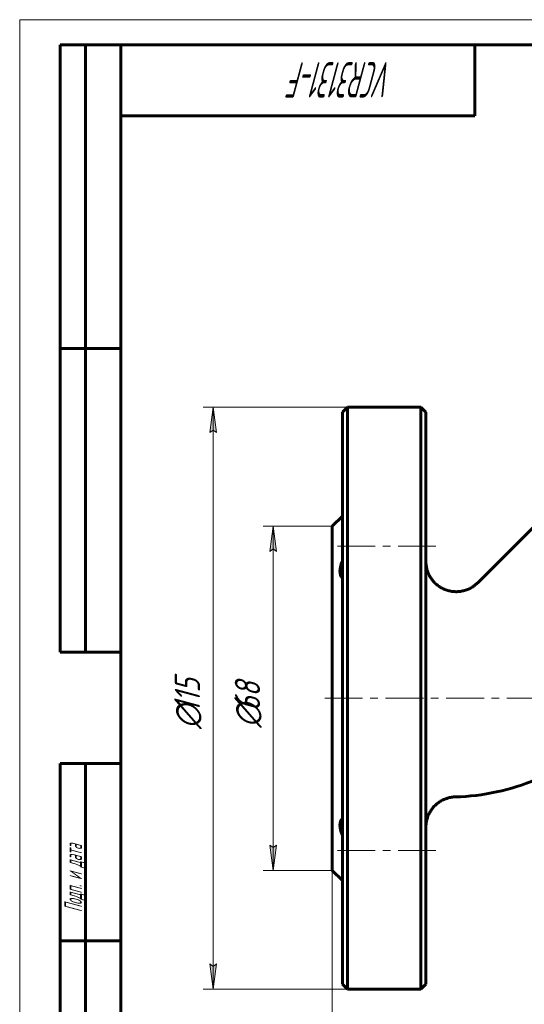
# Model space of a CAD drawing. Header units: millimetres. Extents: x 0 to 420, y 0 to 297.
# Tile 2 of 4: x 0 to 100, y 102 to 297. Entities that reach past the tile are written whole.
import ezdxf

# ---------------------------------------------------------------- set-up
doc = ezdxf.new("R2010")
doc.units = ezdxf.units.MM
for name, pattern in [('K5LT_AXLED', [12, 7.5, -1.5, 1.5, -1.5]), ('K5LT_BASIC', [0]), ('K5LT_THIN', [0])]:
    doc.linetypes.add(name, pattern=pattern)
doc.layers.add('Системный слой', color=7, linetype='Continuous')
doc.layers.add('Системный слой (1)', color=7, linetype='Continuous', true_color=0x6c6c6c)
doc.styles.add('KDIMTEXTSTYLE', font='GOST_AU.SHX', dxfattribs={"width": 0.96, "oblique": 15, "height": 5})
doc.styles.add('KTEXTSTYLE', font='GOST_AU.SHX', dxfattribs={"width": 0.56, "height": 5})
doc.dimstyles.new('KDIMSTYLE (1.00)', dxfattribs={"dimtxt": 5, "dimasz": 1, "dimexe": 2, "dimexo": 0, "dimgap": 1, "dimtad": 1, "dimtxsty": 'KDIMTEXTSTYLE', "dimsah": 1, "dimcen": 0, "dimdle": 1, "dimadec": 0, "dimazin": 0, "dimtfac": 0.667, "dimtmove": 0, "dimatfit": 3, "dimfxl": 1, "dimtvp": 1, "dimtolj": 1, "dimtzin": 0, "dimarcsym": 0})

# ---------------------------------------------------------------- blocks, each defined once
blk = doc.blocks.new('U13')
at = {"layer": 'Системный слой (1)', "color": 143, "linetype": 'K5LT_BASIC', "lineweight": 60, "true_color": 0x33acca}
for p, q in [((61.81, 162.92), (61.81, 196.92)), ((61.81, 128.92), (61.81, 162.92))]:
    blk.add_line(p, q, dxfattribs=at)
blk = doc.blocks.new('U14')
at = {"layer": 'Системный слой (1)', "color": 143, "linetype": 'K5LT_BASIC', "lineweight": 60, "true_color": 0x33acca}
for p, q in [((80.31, 162.92), (80.31, 219.42)), ((80.31, 106.42), (80.31, 162.92))]:
    blk.add_line(p, q, dxfattribs=at)
blk = doc.blocks.new('U22')
at = {"layer": 'Системный слой (1)', "color": 143, "linetype": 'K5LT_BASIC', "lineweight": 60, "true_color": 0x33acca}
for p, q in [((63.81, 219.42), (63.81, 162.92)), ((63.81, 162.92), (63.81, 106.42))]:
    blk.add_line(p, q, dxfattribs=at)
blk = doc.blocks.new('U23')
at = {"layer": 'Системный слой (1)', "color": 143, "linetype": 'K5LT_BASIC', "lineweight": 60, "true_color": 0x33acca}
for start, end in [(305.7433, 315), (271.5379, 292.6974)]:
    blk.add_arc((84.96, 187.92), 44.5, start, end, dxfattribs=at)
blk = doc.blocks.new('D4')
at = {"layer": 'Системный слой (1)'}
for points in [[(61.81, 80.81), (66.81, 81.47), (66.31, 80.81), (66.81, 80.15)], [(221.81, 80.81), (216.81, 81.47), (217.31, 80.81), (216.81, 80.15)]]:
    blk.add_hatch(color=7, dxfattribs=at).paths.add_polyline_path(points)
at = {"layer": 'Системный слой (1)', "color": 7, "linetype": 'K5LT_THIN', "lineweight": 18, "true_color": 0xffffff}
for p, q in [((61.81, 128.92), (61.81, 78.81)), ((221.81, 128.92), (221.81, 78.81)), ((61.81, 80.81), (66.81, 81.47)), ((66.81, 80.15), (61.81, 80.81)), ((61.81, 80.81), (221.81, 80.81)), ((66.81, 81.47), (66.31, 80.81)), ((66.31, 80.81), (66.81, 80.15)), ((217.31, 80.81), (216.81, 81.47)), ((216.81, 81.47), (221.81, 80.81)), ((221.81, 80.81), (216.81, 80.15)), ((216.81, 80.15), (217.31, 80.81))]:
    blk.add_line(p, q, dxfattribs=at)
blk.add_wipeout([(136.6, 81.81), (136.6, 89.19), (146.61, 89.19), (146.61, 81.81)]).dxf.layer = 'Системный слой (1)'
at = {"layer": 'Системный слой (1)', "color": 7, "insert": (136.6, 88.4), "char_height": 5, "attachment_point": 1, "style": 'KTEXTSTYLE'}
blk.add_mtext('\\H5.0;\\W1.000;\\Q15;\\Q15;\\W0.960;160', dxfattribs=at)
blk = doc.blocks.new('KDIMARROW_01')
at = {"layer": 'Системный слой'}
blk.add_hatch(color=0, dxfattribs=at).paths.add_polyline_path([(0, 0), (-5, 0.66), (-4.5, 0), (-5, -0.66)])
at = {"layer": 'Системный слой', "color": 0, "linetype": 'K5LT_THIN', "lineweight": 18}
for p, q in [((-4.5, 0), (-5, 0.66)), ((-5, 0.66), (0, 0)), ((0, 0), (-5, -0.66)), ((-5, -0.66), (-4.5, 0))]:
    blk.add_line(p, q, dxfattribs=at)
at = {"layer": 'Системный слой (1)', "color": 0, "linetype": 'K5LT_THIN', "lineweight": 18}
blk.add_line((312.59, 162.92), (311.59, 162.92), dxfattribs=at)
blk = doc.blocks.new('D5')
at = {"layer": 'Системный слой (1)'}
for points in [[(50.79, 191.92), (50.13, 196.92), (49.47, 191.92), (50.13, 192.42)], [(50.13, 128.92), (50.79, 133.92), (50.13, 133.42), (49.47, 133.92)]]:
    blk.add_hatch(color=7, dxfattribs=at).paths.add_polyline_path(points)
at = {"layer": 'Системный слой (1)', "color": 7, "linetype": 'K5LT_THIN', "lineweight": 18, "true_color": 0xffffff}
for p, q in [((61.81, 196.92), (48.13, 196.92)), ((49.47, 191.92), (50.13, 196.92)), ((50.13, 196.92), (50.79, 191.92)), ((50.13, 128.92), (50.13, 196.92)), ((50.13, 192.42), (49.47, 191.92)), ((50.79, 191.92), (50.13, 192.42)), ((50.13, 128.92), (49.47, 133.92)), ((49.47, 133.92), (50.13, 133.42)), ((50.13, 133.42), (50.79, 133.92)), ((50.79, 133.92), (50.13, 128.92)), ((61.81, 128.92), (48.13, 128.92))]:
    blk.add_line(p, q, dxfattribs=at)
blk.add_wipeout([(49.13, 157.11), (41.75, 157.11), (41.75, 168.26), (49.13, 168.26)]).dxf.layer = 'Системный слой (1)'
at = {"layer": 'Системный слой (1)', "color": 7, "char_height": 5, "attachment_point": 1, "rotation": 90, "style": 'KTEXTSTYLE'}
for s, insert in [('\\H5.0;\\W1.000;\\Q15;\\Q15;\\W0.960;68', (42.54, 160.42)), ('\\H5.0;\\W1.000;\\Q15;\\Q15;\\W0.960;∅', (42.54, 157.11))]:
    blk.add_mtext(s, dxfattribs=dict(at, insert=insert))
blk = doc.blocks.new('D6')
at = {"layer": 'Системный слой (1)'}
for points in [[(38.91, 215.42), (38.25, 220.42), (37.59, 215.42), (38.25, 215.92)], [(38.25, 105.42), (38.91, 110.42), (38.25, 109.92), (37.59, 110.42)]]:
    blk.add_hatch(color=7, dxfattribs=at).paths.add_polyline_path(points)
at = {"layer": 'Системный слой (1)', "color": 7, "linetype": 'K5LT_THIN', "lineweight": 18, "true_color": 0xffffff}
for p, q in [((64.81, 220.42), (36.25, 220.42)), ((37.59, 215.42), (38.25, 220.42)), ((38.25, 220.42), (38.91, 215.42)), ((38.25, 105.42), (38.25, 220.42)), ((38.25, 215.92), (37.59, 215.42)), ((38.91, 215.42), (38.25, 215.92)), ((38.25, 105.42), (37.59, 110.42)), ((37.59, 110.42), (38.25, 109.92)), ((38.25, 109.92), (38.91, 110.42)), ((38.91, 110.42), (38.25, 105.42)), ((64.81, 105.42), (36.25, 105.42))]:
    blk.add_line(p, q, dxfattribs=at)
blk.add_wipeout([(37.25, 156.85), (29.87, 156.85), (29.87, 168.5), (37.25, 168.5)]).dxf.layer = 'Системный слой (1)'
at = {"layer": 'Системный слой (1)', "color": 7, "char_height": 5, "attachment_point": 1, "rotation": 90, "style": 'KTEXTSTYLE'}
for s, insert in [('\\H5.0;\\W1.000;\\Q15;\\Q15;\\W0.960;115', (30.66, 160.16)), ('\\H5.0;\\W1.000;\\Q15;\\Q15;\\W0.960;∅', (30.66, 156.85))]:
    blk.add_mtext(s, dxfattribs=dict(at, insert=insert))
blk = doc.blocks.new('U29')
at = {"color": 7, "linetype": 'K5LT_THIN', "lineweight": 18, "true_color": 0xffffff}
for p, q in [((0, 0), (0, 297)), ((0, 297), (420, 297))]:
    blk.add_line(p, q, dxfattribs=at)
at = {"color": 143, "linetype": 'K5LT_BASIC', "lineweight": 60, "true_color": 0x33acca}
for p, q in [((8, 172), (8, 292)), ((20, 292), (8, 292)), ((13, 172), (13, 292)), ((20, 5), (20, 292)), ((20, 292), (415, 292)), ((90, 292), (90, 278)), ((90, 278), (20, 278)), ((20, 232), (8, 232)), ((20, 172), (8, 172)), ((8, 5), (8, 150)), ((20, 150), (8, 150)), ((13, 5), (13, 150)), ((20, 115), (8, 115))]:
    blk.add_line(p, q, dxfattribs=at)
at = {"color": 7, "attachment_point": 1, "style": 'KTEXTSTYLE'}
for s, insert, char_height, rotation in [('\\H5.0;\\W1.000;\\Q15;\\Q15;\\W0.560;\\H7.00;VCR3131-F', (73.87, 281.64), 7, 180), ('\\H5.0;\\W1.000;\\Q15;\\Q15;\\W0.560;\\H3.50;Подп. и дата', (8.82, 120.66), 3.5, 90)]:
    blk.add_mtext(s, dxfattribs=dict(at, insert=insert, char_height=char_height, rotation=rotation))

msp = doc.modelspace()

# ---------------------------------------------------------------- linework, layer by layer
at = {"layer": 'Системный слой (1)', "color": 143, "linetype": 'K5LT_BASIC', "lineweight": 60, "true_color": 0x33acca}
for p, q in [((63.814, 219.419), (64.814, 220.419)), ((64.814, 162.919), (64.814, 220.419)), ((79.314, 220.419), (64.814, 220.419)), ((80.314, 219.419), (79.314, 220.419)), ((79.314, 220.419), (79.314, 162.919)), ((90.556, 185.738), (110.859, 206.041)), ((61.814, 196.919), (63.814, 198.919)), ((64.814, 105.419), (64.814, 162.919)), ((79.314, 162.919), (79.314, 105.419)), ((86.153, 143.435), (86.153, 143.435)), ((61.814, 128.919), (63.814, 126.919)), ((63.814, 106.419), (64.814, 105.419)), ((79.314, 105.419), (64.814, 105.419)), ((80.314, 106.419), (79.314, 105.419))]:
    msp.add_line(p, q, dxfattribs=at)
at = {"layer": 'Системный слой (1)', "color": 30, "linetype": 'K5LT_AXLED', "lineweight": 18, "true_color": 0xff8000}
for p, q in [((82.314, 192.971), (61.814, 192.971)), ((223.814, 162.919), (59.814, 162.919)), ((82.314, 132.867), (61.814, 132.867))]:
    msp.add_line(p, q, dxfattribs=at)
at = {"layer": 'Системный слой (1)', "color": 143, "linetype": 'K5LT_BASIC', "lineweight": 60, "true_color": 0x33acca}
for points, knots in [([(63.814, 190.008), (63.799, 189.973), (63.783, 189.938), (63.477, 189.222), (63.314, 188.565), (63.314, 187.477), (63.477, 187.011), (63.783, 186.662), (63.799, 186.645), (63.814, 186.629)], [3.74290025, 3.74290025, 3.74290025, 3.74290025, 3.7547949, 3.7547949, 3.98560847, 3.98560847, 4.21642204, 4.21642204, 4.22831669, 4.22831669, 4.22831669, 4.22831669]), ([(90.557, 185.738), (90.552, 185.733), (90.547, 185.728), (90.537, 185.718), (90.531, 185.712), (90.513, 185.694), (90.501, 185.683), (90.467, 185.649), (90.444, 185.628), (90.377, 185.565), (90.332, 185.524), (90.197, 185.405), (90.105, 185.329), (89.828, 185.114), (89.637, 184.982), (89.208, 184.721), (88.969, 184.597), (88.476, 184.38), (88.221, 184.288), (87.706, 184.139), (87.445, 184.082), (86.928, 184.006), (86.672, 183.986), (86.154, 183.978), (85.892, 183.992), (85.365, 184.053), (85.101, 184.102), (84.578, 184.234), (84.32, 184.317), (83.821, 184.517), (83.58, 184.632), (83.125, 184.89), (82.91, 185.031), (82.498, 185.342), (82.302, 185.512), (81.926, 185.882), (81.747, 186.083), (81.416, 186.507), (81.264, 186.732), (80.992, 187.197), (80.872, 187.437), (80.675, 187.91), (80.595, 188.143), (80.462, 188.624), (80.411, 188.874), (80.334, 189.409), (80.314, 189.695), (80.314, 189.98)], [0, 0, 0, 0, 0.0240293, 0.0240293, 0.0600732, 0.0600732, 0.1261538, 0.1261538, 0.2523076, 0.2523076, 0.4986078, 0.4986078, 0.9791936, 0.9791936, 1.9163362, 1.9163362, 3.0017518, 3.0017518, 4.0909089, 4.0909089, 5.1634196, 5.1634196, 6.1984742, 6.1984742, 7.251502, 7.251502, 8.335555, 8.335555, 9.4257262, 9.4257262, 10.5000988, 10.5000988, 11.534787, 11.534787, 12.5806687, 12.5806687, 13.6606188, 13.6606188, 14.7514902, 14.7514902, 15.8308805, 15.8308805, 16.8196343, 16.8196343, 17.8452708, 17.8452708, 18.9984984, 18.9984984, 18.9984984, 18.9984984]), ([(80.314, 137.438), (80.314, 137.445), (80.314, 137.451), (80.314, 137.469), (80.314, 137.479), (80.315, 137.507), (80.315, 137.524), (80.316, 137.575), (80.317, 137.608), (80.32, 137.705), (80.323, 137.769), (80.335, 137.958), (80.347, 138.083), (80.395, 138.448), (80.44, 138.687), (80.562, 139.163), (80.639, 139.4), (80.826, 139.875), (80.937, 140.112), (81.191, 140.571), (81.332, 140.791), (81.64, 141.208), (81.805, 141.405), (82.163, 141.777), (82.355, 141.953), (82.762, 142.279), (82.977, 142.43), (83.422, 142.701), (83.652, 142.821), (84.124, 143.029), (84.366, 143.118), (84.864, 143.265), (85.121, 143.323), (85.636, 143.404), (85.894, 143.428), (86.153, 143.435)], [0, 0, 0, 0, 0.0405295, 0.0405295, 0.1013238, 0.1013238, 0.2026476, 0.2026476, 0.3951629, 0.3951629, 0.770061, 0.770061, 1.4995925, 1.4995925, 2.9181259, 2.9181259, 4.3648133, 4.3648133, 5.8912104, 5.8912104, 7.4166838, 7.4166838, 8.910746, 8.910746, 10.4246343, 10.4246343, 11.9538328, 11.9538328, 13.4607597, 13.4607597, 14.9610667, 14.9610667, 16.4886026, 16.4886026, 18, 18, 18, 18]), ([(63.814, 139.209), (63.799, 139.193), (63.783, 139.176), (63.477, 138.827), (63.314, 138.361), (63.314, 137.273), (63.477, 136.615), (63.783, 135.9), (63.799, 135.864), (63.814, 135.829)], [3.74290025, 3.74290025, 3.74290025, 3.74290025, 3.7547949, 3.7547949, 3.98560847, 3.98560847, 4.21642204, 4.21642204, 4.22831669, 4.22831669, 4.22831669, 4.22831669])]:
    msp.add_open_spline(points, degree=3, knots=knots, dxfattribs=at)

# ---------------------------------------------------------------- block references
at = {"layer": 'Системный слой (1)'}
for name in ['U22', 'U14', 'U13', 'U23']:
    msp.add_blockref(name, (0, 0), dxfattribs=at)

# ---------------------------------------------------------------- next in the draw order: dimensions: what is measured, and where the dimension line sits
at = {"layer": 'Системный слой (1)', "color": 7}
dim = msp.add_linear_dim(base=(61.814, 80.81), p1=(221.814, 128.919), p2=(61.814, 128.919), dimstyle='KDIMSTYLE (1.00)', override={"dimexo": 0, "dimpost": '\\H5.0;\\W0.960;\\Q15;<>', "dimblk1": 'KDIMARROW_01', "dimblk2": 'KDIMARROW_01', "dimse1": 0, "dimse2": 0, "dimclrt": 7, "dimtol": 1, "dimtp": 0, "dimtm": 0, "dimtdec": 5, "dimtolj": 1}, dxfattribs=at)
dim.commit()
dim.dimension.update_dxf_attribs({"geometry": 'D4', "text_midpoint": (141.814, 80.81), "dimtype": 160})

# ---------------------------------------------------------------- next in the draw order: dimensions: what is measured, and where the dimension line sits
dim = msp.add_linear_dim(base=(50.129, 128.919), p1=(61.814, 196.919), p2=(61.814, 128.919), angle=90, dimstyle='KDIMSTYLE (1.00)', override={"dimexo": 0, "dimpost": '\\H5.0;\\W0.960;\\Q15;∅<>', "dimblk1": 'KDIMARROW_01', "dimblk2": 'KDIMARROW_01', "dimse1": 0, "dimse2": 0, "dimclrt": 7, "dimtol": 1, "dimtp": 0, "dimtm": 0, "dimtdec": 5, "dimtolj": 1}, dxfattribs=at)
dim.commit()
dim.dimension.update_dxf_attribs({"geometry": 'D5', "text_midpoint": (50.129, 162.919), "dimtype": 160})

# ---------------------------------------------------------------- next in the draw order: dimensions: what is measured, and where the dimension line sits
dim = msp.add_linear_dim(base=(38.252, 105.419), p1=(64.814, 220.419), p2=(64.814, 105.419), angle=90, dimstyle='KDIMSTYLE (1.00)', override={"dimexo": 0, "dimpost": '\\H5.0;\\W0.960;\\Q15;∅<>', "dimblk1": 'KDIMARROW_01', "dimblk2": 'KDIMARROW_01', "dimse1": 0, "dimse2": 0, "dimclrt": 7, "dimtol": 1, "dimtp": 0, "dimtm": 0, "dimtdec": 5, "dimtolj": 1}, dxfattribs=at)
dim.commit()
dim.dimension.update_dxf_attribs({"geometry": 'D6', "text_midpoint": (38.252, 162.919), "dimtype": 160})

# ---------------------------------------------------------------- next in the draw order: block references
msp.add_blockref('U29', (0, 0))

doc.saveas('drawing.dxf')
